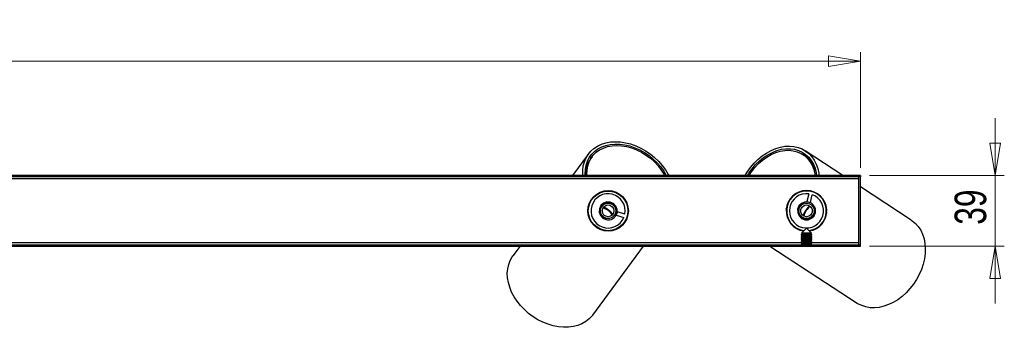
# Model space of a CAD drawing. Header units: millimetres. Extents: x 281 to 1105, y 472 to 665.
# Tile 8 of 8: x 900 to 1009, y 631 to 665. Entities that reach past the tile are written whole.
import ezdxf

# ---------------------------------------------------------------- set-up
doc = ezdxf.new("R2010")
doc.units = ezdxf.units.MM
doc.styles.add('SLDTEXTSTYLE0', font='TXT', dxfattribs={"width": 0.75})
doc.dimstyles.new('SLDDIMSTYLE1', dxfattribs={"dimtxt": 3.5, "dimasz": 3.556, "dimexe": 0, "dimexo": 0.0625, "dimgap": 0.875, "dimtad": 1, "dimdec": 0, "dimlfac": 5, "dimrnd": 1e-09, "dimzin": 12, "dimdsep": 46, "dimtxsty": 'SLDTEXTSTYLE0', "dimblk1": 'CLOSED', "dimblk2": 'CLOSED', "dimsah": 1, "dimcen": 0.09, "dimadec": 0, "dimazin": 3, "dimtfac": 1, "dimtdec": 0, "dimtofl": 0, "dimtmove": 0, "dimatfit": 3, "dimldrblk": 'CLOSED', "dimfxl": 0, "dimfrac": 2, "dimtolj": 1, "dimtzin": 12, "dimarcsym": 0})
doc.dimstyles.new('SLDDIMSTYLE2', dxfattribs={"dimtxt": 3.5, "dimasz": 3.556, "dimexe": 0, "dimexo": 0.0625, "dimgap": 0.875, "dimtad": 1, "dimdec": 0, "dimlfac": 5, "dimrnd": 1e-09, "dimzin": 12, "dimdsep": 46, "dimtxsty": 'SLDTEXTSTYLE0', "dimblk1": 'CLOSED', "dimblk2": 'CLOSED', "dimsah": 1, "dimcen": 0.09, "dimadec": 0, "dimazin": 3, "dimtfac": 1, "dimtdec": 0, "dimtmove": 0, "dimatfit": 0, "dimldrblk": 'CLOSED', "dimfxl": 0, "dimfrac": 2, "dimtolj": 1, "dimtzin": 12, "dimarcsym": 0})

# ---------------------------------------------------------------- blocks, each defined once
blk = doc.blocks.new('_Closed')
at = {"color": 0, "linetype": 'ByBlock', "lineweight": -2}
for p, q in [((-1, 0.166667), (0, 0)), ((-1, 0.166667), (-1, -0.166667)), ((0, 0), (-1, -0.166667)), ((0, 0), (-1, 0))]:
    blk.add_line(p, q, dxfattribs=at)
blk = doc.blocks.new('_D_1')
at = {"color": 7, "linetype": 'Continuous', "lineweight": 0}
for p, q in [((393.11, 648.67), (393.11, 661.5)), ((992.93, 648.67), (992.93, 661.5)), ((393.11, 660.5), (992.93, 660.5))]:
    blk.add_line(p, q, dxfattribs=at)
at = {"color": 7, "linetype": 'Continuous', "lineweight": 18, "xscale": 3.556, "yscale": 3.556, "rotation": 180.0000000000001}
blk.add_blockref('_Closed', (393.11, 660.5, -43.02), dxfattribs=at)
at = {"color": 7, "linetype": 'Continuous', "lineweight": 18, "xscale": 3.556, "yscale": 3.556}
blk.add_blockref('_Closed', (992.93, 660.5, -43.02), dxfattribs=at)
at = {"color": 7, "linetype": 'Continuous', "lineweight": 18, "insert": (686.88, 665.02), "char_height": 3.5, "attachment_point": 1, "style": 'SLDTEXTSTYLE0'}
blk.add_mtext('2999', dxfattribs=at)
blk = doc.blocks.new('_D_2')
at = {"color": 7, "linetype": 'Continuous', "lineweight": 0}
for p, q in [((1007.86, 647.83), (1007.86, 654.18)), ((993.93, 647.83), (1008.86, 647.83)), ((1007.86, 647.83), (1007.86, 639.97)), ((993.93, 639.97), (1008.86, 639.97)), ((1007.86, 639.97), (1007.86, 633.62))]:
    blk.add_line(p, q, dxfattribs=at)
at = {"color": 7, "linetype": 'Continuous', "lineweight": 18, "xscale": 3.556, "yscale": 3.556}
for p, rotation in [((1007.86, 647.83, -43.02), 270.0000000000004), ((1007.86, 639.97, -43.02), 90.0000000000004)]:
    blk.add_blockref('_Closed', p, dxfattribs=dict(at, rotation=rotation))
at = {"color": 7, "linetype": 'Continuous', "lineweight": 18, "insert": (1003.35, 642.36), "char_height": 3.5, "attachment_point": 1, "rotation": 90, "style": 'SLDTEXTSTYLE0'}
blk.add_mtext('39', dxfattribs=at)

msp = doc.modelspace()

# ---------------------------------------------------------------- linework, layer by layer
at = {"color": 7, "linetype": 'Continuous', "lineweight": 25}
for p, q in [((962.75, 650.2), (960.99, 647.83)), ((963.05, 649.76), (962.89, 649.88)), ((963.15, 649.9), (962.99, 649.68)), ((986.74, 650), (986.51, 650.14)), ((986.76, 650.22), (986.65, 650.05)), ((990.97, 647.83), (986.79, 650.56)), ((987.13, 649.69), (987.21, 649.8)), ((962.61, 649.34), (962.73, 649.26)), ((992.93, 647.83), (693.02, 647.83)), ((992.93, 647.67), (693.02, 647.67)), ((992.73, 640.13), (992.73, 647.67)), ((992.93, 647.83), (992.93, 647.67)), ((992.93, 640.13), (992.93, 647.67)), ((998.55, 642.88), (992.93, 646.55)), ((963.17, 645.22), (963.14, 645.27)), ((963.32, 645.41), (963.29, 645.45)), ((963.43, 645.52), (963.41, 645.56)), ((964.68, 646.09), (964.72, 646.14)), ((965, 646.1), (965.04, 646.15)), ((965.19, 646.14), (965.27, 646.07)), ((965.24, 646.13), (965.33, 646.06)), ((985.8, 645.79), (985.86, 645.88)), ((985.85, 645.82), (985.91, 645.91)), ((986.04, 645.97), (986.09, 645.94)), ((986.34, 646.07), (986.4, 646.04)), ((987.19, 645.78), (986.98, 644.94)), ((987.37, 644.84), (987.57, 645.69)), ((987.78, 645.98), (987.77, 645.94)), ((987.92, 645.92), (987.91, 645.87)), ((988.13, 645.8), (988.12, 645.75)), ((963.97, 644.19), (963.98, 644.19)), ((964.2, 644.57), (964.19, 644.58)), ((966.88, 644.92), (966.97, 644.85)), ((966.91, 644.86), (966.99, 644.8)), ((967.05, 644.66), (967.01, 644.61)), ((967.13, 644.36), (967.09, 644.3)), ((984.68, 644.08), (984.74, 644.18)), ((986.98, 644.94), (987.14, 644.9)), ((989.09, 644.28), (989.15, 644.24)), ((962.72, 643.45), (962.76, 643.5)), ((963.93, 643.83), (963.94, 643.83)), ((965.96, 643.79), (965.84, 643.41)), ((965.84, 643.41), (966.67, 643.15)), ((966.79, 643.53), (965.96, 643.79)), ((984.68, 644.03), (984.74, 644.12)), ((984.73, 643.85), (984.68, 643.88)), ((984.76, 643.53), (984.7, 643.56)), ((986.31, 643.14), (986.29, 643.12)), ((966.75, 642.59), (966.7, 642.6)), ((966.88, 642.79), (966.83, 642.8)), ((966.96, 642.93), (966.91, 642.94)), ((985.4, 642.32), (985.36, 642.29)), ((985.52, 642.21), (985.48, 642.18)), ((985.71, 642.07), (985.67, 642.03)), ((986.93, 641.97), (986.37, 641.42)), ((986.7, 642.93), (986.7, 642.94)), ((987.48, 641.42), (986.93, 641.97)), ((987.06, 642.91), (987.06, 642.92)), ((965.17, 641.72), (965.13, 641.66)), ((986.44, 641.37), (986.33, 641.3)), ((986.33, 641.3), (986.33, 641.26)), ((987.53, 641.3), (986.33, 641.3)), ((986.33, 641.26), (986.44, 641.18)), ((987.53, 641.26), (986.33, 641.26)), ((986.44, 641.18), (986.33, 641.11)), ((986.33, 641.11), (986.33, 641.07)), ((987.53, 641.11), (986.33, 641.11)), ((986.33, 641.07), (986.44, 640.99)), ((987.53, 641.07), (986.33, 641.07)), ((986.44, 640.99), (986.33, 640.91)), ((986.33, 640.91), (986.33, 640.88)), ((987.53, 640.91), (986.33, 640.91)), ((986.33, 640.88), (986.44, 640.8)), ((987.53, 640.88), (986.33, 640.88)), ((986.37, 641.42), (986.44, 641.37)), ((987.48, 641.42), (986.37, 641.42)), ((987.42, 641.37), (986.44, 641.37)), ((987.42, 641.18), (986.44, 641.18)), ((987.42, 640.99), (986.44, 640.99)), ((987.42, 641.37), (987.48, 641.42)), ((987.53, 641.3), (987.42, 641.37)), ((987.42, 641.18), (987.53, 641.26)), ((987.53, 641.11), (987.42, 641.18)), ((987.42, 640.99), (987.53, 641.07)), ((987.53, 640.91), (987.42, 640.99)), ((987.42, 640.8), (987.53, 640.88)), ((987.51, 641.73), (987.45, 641.77)), ((987.53, 641.26), (987.53, 641.3)), ((987.53, 641.07), (987.53, 641.11)), ((987.53, 640.88), (987.53, 640.91)), ((693.02, 640.13), (992.93, 640.13)), ((693.02, 639.97), (992.93, 639.97)), ((955.17, 639.97), (954.38, 638.91)), ((963.22, 632.36), (968.86, 639.97)), ((982.88, 639.97), (992.53, 633.67)), ((986.44, 640.8), (986.33, 640.72)), ((986.33, 640.72), (986.33, 640.69)), ((987.53, 640.72), (986.33, 640.72)), ((986.33, 640.69), (986.44, 640.61)), ((987.53, 640.69), (986.33, 640.69)), ((986.44, 640.61), (986.33, 640.53)), ((986.33, 640.53), (986.33, 640.5)), ((987.53, 640.53), (986.33, 640.53)), ((986.33, 640.5), (986.44, 640.42)), ((987.53, 640.5), (986.33, 640.5)), ((986.44, 640.42), (986.33, 640.34)), ((986.33, 640.34), (986.33, 640.31)), ((987.53, 640.34), (986.33, 640.34)), ((986.33, 640.31), (986.44, 640.23)), ((987.53, 640.31), (986.33, 640.31)), ((986.44, 640.23), (986.33, 640.15)), ((986.33, 640.15), (986.33, 640.13)), ((987.53, 640.15), (986.33, 640.15)), ((987.42, 640.8), (986.44, 640.8)), ((987.42, 640.61), (986.44, 640.61)), ((987.42, 640.42), (986.44, 640.42)), ((987.42, 640.23), (986.44, 640.23)), ((987.53, 640.72), (987.42, 640.8)), ((987.42, 640.61), (987.53, 640.69)), ((987.53, 640.53), (987.42, 640.61)), ((987.42, 640.42), (987.53, 640.5)), ((987.53, 640.34), (987.42, 640.42)), ((987.42, 640.23), (987.53, 640.31)), ((987.53, 640.15), (987.42, 640.23)), ((987.53, 640.69), (987.53, 640.72)), ((987.53, 640.5), (987.53, 640.53)), ((987.53, 640.31), (987.53, 640.34)), ((987.53, 640.13), (987.53, 640.15)), ((992.93, 639.97), (992.93, 640.13))]:
    msp.add_line(p, q, dxfattribs=at)
at = {"color": 8, "linetype": 'Continuous', "lineweight": 25}
for p, q in [((992.73, 647.43), (693.02, 647.43)), ((986.37, 640.37), (781.48, 640.37)), ((992.73, 640.37), (987.48, 640.37))]:
    msp.add_line(p, q, dxfattribs=at)
at = {"color": 7, "linetype": 'Continuous', "lineweight": 25, "flags": 128}
for points in [[(962.14, 647.83), (962.14, 647.87), (962.13, 648.38), (962.18, 648.87), (962.3, 649.33), (962.48, 649.76), (962.72, 650.16), (963.01, 650.51), (963.36, 650.82), (963.76, 651.08), (964.2, 651.28), (964.68, 651.43), (965.2, 651.53), (965.73, 651.56), (966.29, 651.53), (966.85, 651.45), (967.42, 651.31), (967.99, 651.11), (968.55, 650.86), (969.09, 650.55), (969.6, 650.21), (970.08, 649.82), (970.53, 649.39), (970.93, 648.93), (971.29, 648.44), (971.59, 647.94), (971.65, 647.83)], [(962.41, 647.83), (962.4, 648), (962.41, 648.49), (962.49, 648.96), (962.64, 649.4), (962.84, 649.8), (963.11, 650.17), (963.43, 650.49), (963.8, 650.76), (964.22, 650.98), (964.67, 651.15), (965.17, 651.26), (965.69, 651.3), (966.22, 651.29), (966.78, 651.22), (967.33, 651.09), (967.89, 650.9), (968.44, 650.66), (968.96, 650.37), (969.47, 650.03), (969.94, 649.64), (970.37, 649.22), (970.76, 648.77), (971.1, 648.3), (971.38, 647.83)], [(962.59, 647.83), (962.58, 647.93), (962.6, 648.42), (962.67, 648.88), (962.82, 649.32), (963.03, 649.72), (963.29, 650.08), (963.62, 650.39), (963.99, 650.66), (964.42, 650.86), (964.88, 651.02), (965.37, 651.11), (965.89, 651.14), (966.43, 651.11), (966.98, 651.02), (967.54, 650.87), (968.08, 650.66), (968.62, 650.4), (969.13, 650.08), (969.62, 649.72), (970.07, 649.32), (970.47, 648.89), (970.83, 648.42), (971.14, 647.94), (971.2, 647.83)], [(980.13, 647.83), (980.36, 648.19), (980.72, 648.7), (981.12, 649.17), (981.55, 649.6), (982.02, 649.98), (982.5, 650.31), (983, 650.59), (983.51, 650.81), (984.03, 650.96), (984.54, 651.05), (985.04, 651.08), (985.53, 651.04), (985.99, 650.93), (986.43, 650.76), (986.83, 650.53), (987.19, 650.25), (987.51, 649.9), (987.78, 649.51), (988, 649.07), (988.17, 648.59), (988.28, 648.08), (988.31, 647.83)], [(980.39, 647.83), (980.54, 648.07), (980.9, 648.57), (981.29, 649.02), (981.72, 649.44), (982.17, 649.81), (982.65, 650.12), (983.15, 650.38), (983.65, 650.58), (984.15, 650.72), (984.65, 650.79), (985.14, 650.79), (985.6, 650.73), (986.05, 650.6), (986.46, 650.41), (986.83, 650.16), (987.17, 649.85), (987.46, 649.49), (987.69, 649.08), (987.88, 648.62), (988, 648.13), (988.05, 647.83)], [(980.57, 647.83), (980.84, 648.24), (981.21, 648.71), (981.62, 649.14), (982.06, 649.53), (982.53, 649.86), (983.01, 650.14), (983.51, 650.35), (984.01, 650.51), (984.51, 650.59), (984.99, 650.61), (985.46, 650.56), (985.9, 650.44), (986.32, 650.26), (986.69, 650.02), (987.03, 649.71), (987.31, 649.36), (987.55, 648.95), (987.73, 648.5), (987.85, 648.01), (987.88, 647.83)], [(965.85, 643.55), (965.9, 643.66), (965.92, 644.05), (965.78, 644.42), (965.52, 644.7), (965.17, 644.87), (964.78, 644.89), (964.41, 644.76), (964.12, 644.5), (963.96, 644.14), (963.94, 643.75), (964.07, 643.39), (964.33, 643.1), (964.68, 642.93), (965.07, 642.91), (965.07, 642.91)], [(964.99, 643.98), (964.66, 644.19), (964.42, 644.31)], [(987.22, 644.84), (987.11, 644.88), (986.72, 644.88), (986.36, 644.73), (986.09, 644.45), (985.94, 644.09), (985.95, 643.7), (986.1, 643.34), (986.38, 643.06), (986.74, 642.92), (987.13, 642.92), (987.49, 643.08), (987.76, 643.35), (987.91, 643.72), (987.91, 644.11), (987.91, 644.11)], [(987.26, 644.46), (987.07, 644.27), (986.84, 643.96)], [(965.46, 643.53), (965.28, 643.73), (964.99, 643.98)], [(986.84, 643.96), (986.65, 643.62), (986.55, 643.37)], [(989.17, 643.77), (989.12, 643.64), (989.11, 643.63)], [(962.97, 642.89), (962.96, 642.9), (962.87, 643)], [(988.05, 642.01), (988.04, 642), (987.95, 641.9)], [(998.55, 642.88), (998.65, 642.81), (999.01, 642.51), (999.32, 642.16), (999.59, 641.75), (999.8, 641.3), (999.96, 640.81), (1000.06, 640.29), (1000.1, 639.74), (1000.08, 639.17), (1000, 638.59), (999.87, 638.01), (999.67, 637.42), (999.43, 636.85), (999.13, 636.3), (998.79, 635.78), (998.4, 635.28), (997.98, 634.83), (997.52, 634.42), (997.04, 634.06), (996.54, 633.76), (996.03, 633.51), (995.51, 633.33), (994.99, 633.21), (994.48, 633.16), (993.98, 633.17), (993.5, 633.25), (993.05, 633.4), (992.63, 633.61), (992.53, 633.67)], [(964.66, 641.67), (964.54, 641.73), (964.53, 641.74)], [(963.22, 632.36), (963.15, 632.27), (962.83, 631.92), (962.45, 631.63), (962.03, 631.39), (961.57, 631.2), (961.07, 631.08), (960.54, 631.01), (959.99, 631), (959.43, 631.05), (958.85, 631.16), (958.28, 631.33), (957.71, 631.56), (957.15, 631.84), (956.62, 632.17), (956.12, 632.54), (955.65, 632.96), (955.22, 633.41), (954.84, 633.88), (954.51, 634.38), (954.23, 634.9), (954.02, 635.43), (953.87, 635.96), (953.78, 636.48), (953.75, 637), (953.8, 637.49), (953.91, 637.97), (954.08, 638.41), (954.31, 638.81), (954.38, 638.91)]]:
    msp.add_lwpolyline(points, dxfattribs=at)
at = {"color": 7, "linetype": 'Continuous', "lineweight": 25}
for centre, radius in [((964.93, 643.9), 2.25), ((964.93, 643.9), 2.2), ((964.93, 643.9), 0.85), ((964.93, 643.9), 0.65), ((986.93, 643.9), 0.85), ((986.93, 643.9), 0.65)]:
    msp.add_circle(centre, radius, dxfattribs=at)
for centre, radius, start, end in [((965.42, 647.92), 3, 144.103, 181.8039), ((985, 647.45), 3.08, 15.6934, 55.7549), ((964.93, 643.9), 1.9, 348.783, 336.6983), ((986.93, 643.9), 2.25, 90, 262.2873), ((986.93, 643.9), 2.2, 276.7145, 236.8424), ((986.93, 643.9), 1.9, 82.1715, 70.0868), ((986.93, 643.9), 2.25, 277.7127, 90), ((963.97, 642.62), 1.64, 53.0588, 76.157), ((988.27, 643.04), 1.64, 124.1392, 147.2375), ((986.93, 643.9), 1, 11.8424, 56.8424), ((963.98, 642.61), 1.64, 30.7507, 53.8489), ((964.93, 643.9), 1, 278.4539, 323.4539), ((988.26, 643.02), 1.64, 146.4473, 169.5455), ((986.93, 643.9), 2.2, 236.8424, 263.2855)]:
    msp.add_arc(centre, radius, start, end, dxfattribs=at)
for points, knots in [([(965.14, 644.77), (965.11, 644.77), (964.98, 644.8), (964.74, 644.79), (964.46, 644.68), (964.23, 644.48), (964.11, 644.28), (964.07, 644.15), (964.06, 644.12)], [0, 0, 0, 0, 0.0718, 0.286448, 0.501095, 0.715743, 0.93039, 1, 1, 1, 1]), ([(965.73, 643.31), (965.77, 643.38), (965.87, 643.56), (965.91, 643.87), (965.85, 644.2), (965.68, 644.48), (965.43, 644.68), (965.24, 644.74), (965.14, 644.77)], [0, 0, 0, 0, 0.144785, 0.321878, 0.499028, 0.672515, 0.841766, 1, 1, 1, 1]), ([(987.47, 644.74), (987.39, 644.78), (987.21, 644.86), (986.9, 644.88), (986.58, 644.8), (986.31, 644.62), (986.12, 644.36), (986.07, 644.16), (986.05, 644.07)], [0, 0, 0, 0, 0.144785, 0.321878, 0.499028, 0.672515, 0.841766, 1, 1, 1, 1]), ([(964.06, 644.12), (964.04, 644.03), (964, 643.85), (964.05, 643.57), (964.18, 643.3), (964.41, 643.07), (964.7, 642.93), (964.93, 642.9), (965.06, 642.91), (965.07, 642.91)], [0, 0, 0, 0, 0.145028, 0.289979, 0.456545, 0.625702, 0.796504, 0.973544, 1, 1, 1, 1]), ([(986.05, 644.07), (986.05, 644.03), (986.03, 643.9), (986.05, 643.66), (986.18, 643.39), (986.39, 643.17), (986.6, 643.06), (986.73, 643.03), (986.76, 643.03)], [0, 0, 0, 0, 0.0718003, 0.2864477, 0.5010951, 0.7157425, 0.93039, 1, 1, 1, 1]), ([(986.76, 643.03), (986.85, 643.01), (987.03, 642.98), (987.31, 643.04), (987.57, 643.19), (987.78, 643.43), (987.91, 643.73), (987.93, 643.97), (987.91, 644.09), (987.91, 644.11)], [0, 0, 0, 0, 0.145028, 0.289979, 0.456545, 0.625702, 0.796504, 0.973544, 1, 1, 1, 1])]:
    msp.add_open_spline(points, degree=3, knots=knots, dxfattribs=at)

# ---------------------------------------------------------------- dimensions: what is measured, and where the dimension line sits
at = {"color": 7, "linetype": 'Continuous', "lineweight": 18}
dim = msp.add_linear_dim(base=(992.93, 660.5), p1=(393.11, 647.67), p2=(992.93, 647.67), dimstyle='SLDDIMSTYLE1', dxfattribs=at)
dim.commit()
dim.dimension.update_dxf_attribs({"geometry": '_D_1', "text_midpoint": (692.05, 660.5), "dimtype": 160})
dim = msp.add_linear_dim(base=(1007.86, 639.97), p1=(992.93, 647.83), p2=(992.93, 639.97), angle=90, dimstyle='SLDDIMSTYLE2', dxfattribs=at)
dim.commit()
dim.dimension.update_dxf_attribs({"geometry": '_D_2', "text_midpoint": (1007.86, 644.94), "dimtype": 160})

doc.saveas('drawing.dxf')
